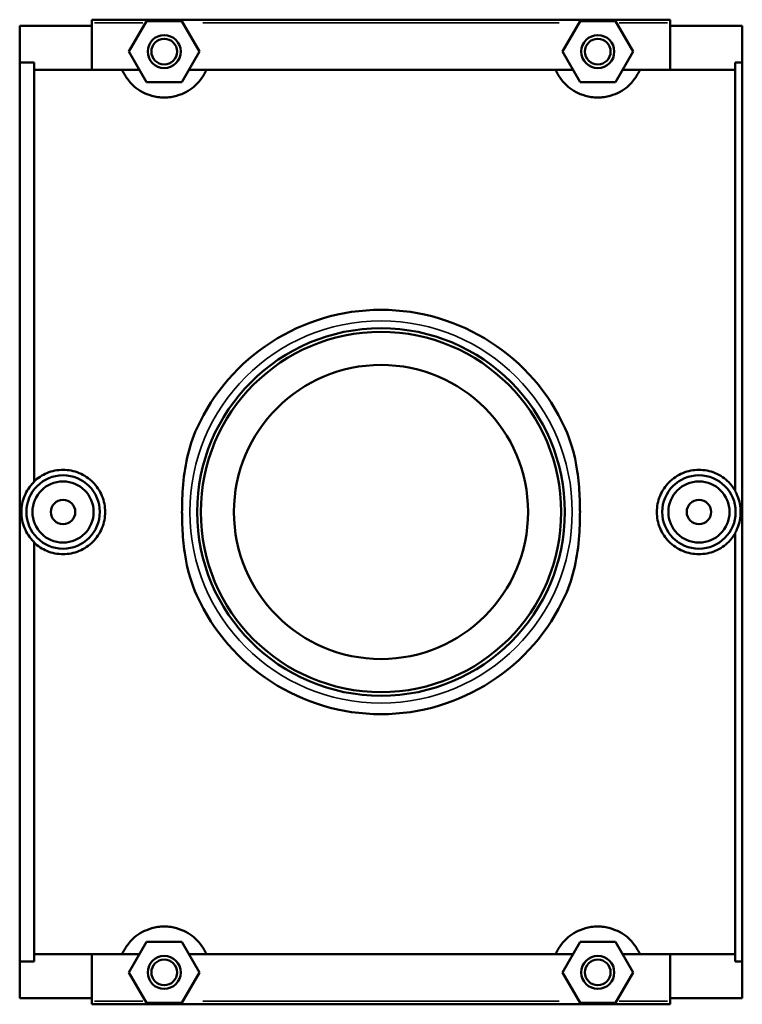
# Model space of a CAD drawing. Header units: inches. Extents: x -1.5 to 40.4, y -1.9 to 40.3.
# Tile 5 of 6: x 13.6 to 18.2, y 27.1 to 33.4. Entities that reach past the tile are written whole.
import ezdxf

# ---------------------------------------------------------------- set-up
doc = ezdxf.new("R2010")
doc.units = ezdxf.units.IN
doc.header["$MEASUREMENT"] = 0
doc.layers.add('Visible (ANSI)', color=7, linetype='Continuous', lineweight=50)
doc.layers.add('Visible Narrow (ANSI)', color=7, linetype='Continuous', lineweight=35)

msp = doc.modelspace()

# ---------------------------------------------------------------- linework, layer by layer
at = {"layer": 'Visible (ANSI)'}
for p, q in [((14.0369, 33.358), (13.5719, 33.358)), ((13.5719, 33.1226), (13.5719, 33.358)), ((14.0369, 33.3973), (14.0369, 33.3776)), ((14.0369, 33.3973), (17.7569, 33.3973)), ((14.0369, 33.3776), (14.0369, 33.0738)), ((14.2745, 33.1919), (14.3882, 33.3888)), ((14.3882, 33.3888), (14.6155, 33.3888)), ((14.6155, 33.3888), (14.7292, 33.1919)), ((17.0645, 33.1919), (17.1782, 33.3888)), ((17.1782, 33.3888), (17.4055, 33.3888)), ((17.4055, 33.3888), (17.5192, 33.1919)), ((17.7569, 33.3776), (17.7569, 33.3973)), ((17.7569, 33.0738), (17.7569, 33.3776)), ((18.2219, 33.358), (17.7569, 33.358)), ((18.2219, 33.1213), (18.2219, 33.358)), ((14.3882, 32.9951), (14.2745, 33.1919)), ((14.7292, 33.1919), (14.6155, 32.9951)), ((17.1782, 32.9951), (17.0645, 33.1919)), ((17.5192, 33.1919), (17.4055, 32.9951)), ((13.5719, 33.1226), (13.6649, 33.1226)), ((13.5719, 27.3333), (13.5719, 33.1226)), ((13.6649, 30.4219), (13.6649, 33.1226)), ((18.1754, 33.1213), (18.1754, 30.3624)), ((18.1754, 33.1213), (18.2219, 33.1213)), ((18.2219, 27.3346), (18.2219, 33.1213)), ((14.0369, 33.0738), (13.6649, 33.0738)), ((14.3427, 33.0738), (14.0369, 33.0738)), ((17.1327, 33.0738), (14.661, 33.0738)), ((17.7569, 33.0738), (17.451, 33.0738)), ((18.1754, 33.0738), (17.7569, 33.0738)), ((14.6155, 32.9951), (14.3882, 32.9951)), ((17.4055, 32.9951), (17.1782, 32.9951)), ((18.1754, 30.0935), (18.1754, 27.3346)), ((13.6649, 27.3333), (13.6649, 30.034)), ((14.3882, 27.4608), (14.2745, 27.264)), ((14.6155, 27.4608), (14.3882, 27.4608)), ((14.7292, 27.264), (14.6155, 27.4608)), ((17.1782, 27.4608), (17.0645, 27.264)), ((17.4055, 27.4608), (17.1782, 27.4608)), ((17.5192, 27.264), (17.4055, 27.4608)), ((13.5719, 27.098), (13.5719, 27.3333)), ((13.6649, 27.3333), (13.5719, 27.3333)), ((14.0369, 27.3821), (13.6649, 27.3821)), ((14.3427, 27.3821), (14.0369, 27.3821)), ((14.0369, 27.0783), (14.0369, 27.3821)), ((17.1327, 27.3821), (14.661, 27.3821)), ((17.7569, 27.3821), (17.451, 27.3821)), ((18.1754, 27.3821), (17.7569, 27.3821)), ((17.7569, 27.3821), (17.7569, 27.0783)), ((18.2219, 27.3346), (18.1754, 27.3346)), ((18.2219, 27.098), (18.2219, 27.3346)), ((14.2745, 27.264), (14.3882, 27.0671)), ((14.6155, 27.0671), (14.7292, 27.264)), ((17.0645, 27.264), (17.1782, 27.0671)), ((17.4055, 27.0671), (17.5192, 27.264)), ((14.0369, 27.098), (13.5719, 27.098)), ((14.0369, 27.0586), (14.0369, 27.0783)), ((14.3882, 27.0671), (14.6155, 27.0671)), ((17.1782, 27.0671), (17.4055, 27.0671)), ((18.2219, 27.098), (17.7569, 27.098)), ((17.7569, 27.0783), (17.7569, 27.0586)), ((14.0369, 27.0586), (17.7569, 27.0586))]:
    msp.add_line(p, q, dxfattribs=at)
for centre, radius in [((14.5019, 33.1919), 0.1063), ((17.2919, 33.1919), 0.1063), ((14.5019, 33.1919), 0.0827), ((17.2919, 33.1919), 0.0827), ((15.8969, 30.228), 1.1831), ((15.8969, 30.228), 1.1594), ((15.8969, 30.228), 0.9465), ((13.8509, 30.228), 0.2362), ((17.9429, 30.228), 0.2362), ((13.8509, 30.228), 0.1969), ((17.9429, 30.228), 0.1969), ((13.8509, 30.228), 0.0787), ((17.9429, 30.228), 0.0787), ((14.5019, 27.264), 0.1063), ((14.5019, 27.264), 0.0827), ((17.2919, 27.264), 0.1063), ((17.2919, 27.264), 0.0827)]:
    msp.add_circle(centre, radius, dxfattribs=at)
for start, end in [(24.41409, 155.58591), (204.41409, 335.58591)]:
    msp.add_arc((15.8969, 30.228), 1.3014, start, end, dxfattribs=at)
for points, knots in [([(14.7725, 33.0738), (14.7705, 33.0693), (14.7683, 33.0645), (14.7569, 33.0418), (14.7447, 33.0215), (14.7166, 32.9887), (14.7056, 32.9774), (14.6785, 32.9546), (14.6625, 32.943), (14.6256, 32.9232), (14.6052, 32.9142), (14.5695, 32.9042), (14.5567, 32.9015), (14.53, 32.8977), (14.516, 32.8967), (14.4877, 32.8967), (14.4737, 32.8977), (14.447, 32.9015), (14.4342, 32.9042), (14.3985, 32.9142), (14.3781, 32.9232), (14.3412, 32.943), (14.3252, 32.9546), (14.2981, 32.9774), (14.2871, 32.9887), (14.259, 33.0215), (14.2468, 33.0418), (14.2354, 33.0645), (14.2332, 33.0693), (14.2312, 33.0738)], [0.96856, 0.96856, 0.96856, 0.96856, 1.128291, 1.128291, 1.692436, 1.692436, 1.974509, 1.974509, 2.256582, 2.256582, 2.472692, 2.472692, 2.580748, 2.580748, 2.688803, 2.688803, 2.796858, 2.796858, 2.904914, 2.904914, 3.121024, 3.121024, 3.403097, 3.403097, 3.68517, 3.68517, 4.249315, 4.249315, 4.409046, 4.409046, 4.409046, 4.409046]), ([(17.5625, 33.0738), (17.5605, 33.0693), (17.5583, 33.0645), (17.5469, 33.0418), (17.5347, 33.0215), (17.5066, 32.9887), (17.4956, 32.9774), (17.4685, 32.9546), (17.4525, 32.943), (17.4156, 32.9232), (17.3952, 32.9142), (17.3595, 32.9042), (17.3467, 32.9015), (17.32, 32.8977), (17.306, 32.8967), (17.2777, 32.8967), (17.2637, 32.8977), (17.237, 32.9015), (17.2242, 32.9042), (17.1885, 32.9142), (17.1681, 32.9232), (17.1312, 32.943), (17.1152, 32.9546), (17.0881, 32.9774), (17.0771, 32.9887), (17.049, 33.0215), (17.0368, 33.0418), (17.0254, 33.0645), (17.0232, 33.0693), (17.0212, 33.0738)], [0.96856, 0.96856, 0.96856, 0.96856, 1.128291, 1.128291, 1.692436, 1.692436, 1.974509, 1.974509, 2.256582, 2.256582, 2.472692, 2.472692, 2.580748, 2.580748, 2.688803, 2.688803, 2.796858, 2.796858, 2.904914, 2.904914, 3.121024, 3.121024, 3.403097, 3.403097, 3.68517, 3.68517, 4.249315, 4.249315, 4.409046, 4.409046, 4.409046, 4.409046]), ([(14.7118, 29.6901), (14.6789, 29.7626), (14.6503, 29.8531), (14.6256, 30.0203), (14.621, 30.0744), (14.6175, 30.1493), (14.6169, 30.1707), (14.6163, 30.2076), (14.6162, 30.2233), (14.6164, 30.2561), (14.6166, 30.2732), (14.6179, 30.3204), (14.6194, 30.3504), (14.6266, 30.4479), (14.6356, 30.5144), (14.6646, 30.6434), (14.6847, 30.7061), (14.7118, 30.7659)], [14.108913, 14.108913, 14.108913, 14.108913, 14.833132, 14.833132, 15.181277, 15.181277, 15.323116, 15.323116, 15.43005, 15.43005, 15.550801, 15.550801, 15.768157, 15.768157, 16.272487, 16.272487, 16.779653, 16.779653, 16.779653, 16.779653]), ([(17.0819, 30.7659), (17.1148, 30.6933), (17.1434, 30.6028), (17.1681, 30.4357), (17.1727, 30.3815), (17.1762, 30.3066), (17.1768, 30.2852), (17.1774, 30.2483), (17.1775, 30.2326), (17.1773, 30.1998), (17.1771, 30.1827), (17.1758, 30.1355), (17.1743, 30.1055), (17.1671, 30.008), (17.1581, 29.9415), (17.1291, 29.8125), (17.109, 29.7498), (17.0819, 29.6901)], [14.108913, 14.108913, 14.108913, 14.108913, 14.833132, 14.833132, 15.181277, 15.181277, 15.323116, 15.323116, 15.43005, 15.43005, 15.550801, 15.550801, 15.768157, 15.768157, 16.272487, 16.272487, 16.779653, 16.779653, 16.779653, 16.779653]), ([(13.6649, 30.4253), (13.6879, 30.4472), (13.7162, 30.4659), (13.7804, 30.4926), (13.8168, 30.4995), (13.8849, 30.4995), (13.9213, 30.4926), (13.988, 30.4649), (14.0185, 30.4439), (14.0665, 30.3957), (14.0873, 30.3652), (14.1149, 30.2984), (14.1217, 30.262), (14.1217, 30.1939), (14.1149, 30.1576), (14.0873, 30.0907), (14.0665, 30.0602), (14.0185, 30.012), (13.988, 29.991), (13.9213, 29.9633), (13.8849, 29.9564), (13.8509, 29.9564)], [1.577763, 1.577763, 1.577763, 1.577763, 1.817426, 1.817426, 2.077143, 2.077143, 2.336859, 2.336859, 2.596575, 2.596575, 2.856145, 2.856145, 3.115714, 3.115714, 3.375283, 3.375283, 3.634853, 3.634853, 3.894569, 3.894569, 4.154285, 4.154285, 4.154285, 4.154285]), ([(17.9429, 29.9564), (17.9088, 29.9564), (17.8724, 29.9633), (17.8057, 29.991), (17.7752, 30.012), (17.7272, 30.0602), (17.7064, 30.0907), (17.6788, 30.1576), (17.672, 30.1939), (17.672, 30.262), (17.6788, 30.2984), (17.7064, 30.3652), (17.7272, 30.3957), (17.7752, 30.4439), (17.8057, 30.4649), (17.8724, 30.4926), (17.9088, 30.4995), (17.9769, 30.4995), (18.0133, 30.4926), (18.08, 30.4649), (18.1105, 30.4439), (18.1497, 30.4046), (18.1637, 30.3868), (18.1754, 30.3673)], [0, 0, 0, 0, 0.259716, 0.259716, 0.519433, 0.519433, 0.779002, 0.779002, 1.038571, 1.038571, 1.298141, 1.298141, 1.55771, 1.55771, 1.817426, 1.817426, 2.077143, 2.077143, 2.336859, 2.336859, 2.596575, 2.596575, 2.760844, 2.760844, 2.760844, 2.760844]), ([(13.6649, 30.4219), (13.6635, 30.4206), (13.6622, 30.4193), (13.6372, 30.3942), (13.6165, 30.3639), (13.5892, 30.2977), (13.5825, 30.2617), (13.5825, 30.1942), (13.5892, 30.1582), (13.6165, 30.092), (13.6372, 30.0618), (13.6622, 30.0366), (13.6635, 30.0353), (13.6649, 30.034)], [0.500737, 0.500737, 0.500737, 0.500737, 0.514597, 0.514597, 0.771754, 0.771754, 1.028911, 1.028911, 1.286067, 1.286067, 1.543224, 1.543224, 1.557085, 1.557085, 1.557085, 1.557085]), ([(18.1754, 30.0935), (18.1812, 30.1036), (18.1864, 30.1142), (18.2046, 30.1582), (18.2113, 30.1942), (18.2113, 30.2617), (18.2046, 30.2977), (18.1864, 30.3417), (18.1812, 30.3523), (18.1754, 30.3624)], [0.6874739, 0.6874739, 0.6874739, 0.6874739, 0.7719443, 0.7719443, 1.0291645, 1.0291645, 1.2863848, 1.2863848, 1.3708552, 1.3708552, 1.3708552, 1.3708552]), ([(18.1754, 30.0886), (18.1637, 30.0691), (18.1497, 30.0514), (18.1105, 30.012), (18.08, 29.991), (18.0133, 29.9633), (17.9769, 29.9564), (17.9429, 29.9564)], [3.4705843, 3.4705843, 3.4705843, 3.4705843, 3.6348529, 3.6348529, 3.8945691, 3.8945691, 4.1542854, 4.1542854, 4.1542854, 4.1542854]), ([(13.8509, 29.9564), (13.8168, 29.9564), (13.7804, 29.9633), (13.7162, 29.99), (13.6879, 30.0087), (13.6649, 30.0306)], [0, 0, 0, 0, 0.2597163, 0.2597163, 0.4993797, 0.4993797, 0.4993797, 0.4993797]), ([(14.2312, 27.3821), (14.2332, 27.3866), (14.2354, 27.3914), (14.2468, 27.4141), (14.259, 27.4344), (14.2871, 27.4672), (14.2981, 27.4785), (14.3252, 27.5013), (14.3412, 27.5129), (14.3781, 27.5327), (14.3985, 27.5417), (14.4342, 27.5517), (14.447, 27.5544), (14.4737, 27.5582), (14.4877, 27.5593), (14.516, 27.5593), (14.53, 27.5582), (14.5567, 27.5544), (14.5695, 27.5517), (14.6052, 27.5417), (14.6256, 27.5327), (14.6625, 27.5129), (14.6785, 27.5013), (14.7056, 27.4785), (14.7166, 27.4672), (14.7447, 27.4344), (14.7569, 27.4141), (14.7683, 27.3914), (14.7705, 27.3866), (14.7725, 27.3821)], [0.96856, 0.96856, 0.96856, 0.96856, 1.128291, 1.128291, 1.692436, 1.692436, 1.974509, 1.974509, 2.256582, 2.256582, 2.472692, 2.472692, 2.580748, 2.580748, 2.688803, 2.688803, 2.796858, 2.796858, 2.904914, 2.904914, 3.121024, 3.121024, 3.403097, 3.403097, 3.68517, 3.68517, 4.249315, 4.249315, 4.409046, 4.409046, 4.409046, 4.409046]), ([(17.0212, 27.3821), (17.0232, 27.3866), (17.0254, 27.3914), (17.0368, 27.4141), (17.049, 27.4344), (17.0771, 27.4672), (17.0881, 27.4785), (17.1152, 27.5013), (17.1312, 27.5129), (17.1681, 27.5327), (17.1885, 27.5417), (17.2242, 27.5517), (17.237, 27.5544), (17.2637, 27.5582), (17.2777, 27.5593), (17.306, 27.5593), (17.32, 27.5582), (17.3467, 27.5544), (17.3595, 27.5517), (17.3952, 27.5417), (17.4156, 27.5327), (17.4525, 27.5129), (17.4685, 27.5013), (17.4956, 27.4785), (17.5066, 27.4672), (17.5347, 27.4344), (17.5469, 27.4141), (17.5583, 27.3914), (17.5605, 27.3866), (17.5625, 27.3821)], [0.96856, 0.96856, 0.96856, 0.96856, 1.128291, 1.128291, 1.692436, 1.692436, 1.974509, 1.974509, 2.256582, 2.256582, 2.472692, 2.472692, 2.580748, 2.580748, 2.688803, 2.688803, 2.796858, 2.796858, 2.904914, 2.904914, 3.121024, 3.121024, 3.403097, 3.403097, 3.68517, 3.68517, 4.249315, 4.249315, 4.409046, 4.409046, 4.409046, 4.409046])]:
    msp.add_open_spline(points, degree=3, knots=knots, dxfattribs=at)
at = {"layer": 'Visible Narrow (ANSI)'}
for p, q in [((14.3645, 33.3776), (14.0541, 33.3776)), ((17.0443, 33.3776), (14.7494, 33.3776)), ((17.7396, 33.3776), (17.4292, 33.3776)), ((14.3645, 27.0783), (14.0541, 27.0783)), ((17.0443, 27.0783), (14.7494, 27.0783)), ((17.7396, 27.0783), (17.4292, 27.0783))]:
    msp.add_line(p, q, dxfattribs=at)
msp.add_circle((15.8969, 30.228), 1.2304, dxfattribs=at)

doc.saveas('drawing.dxf')
